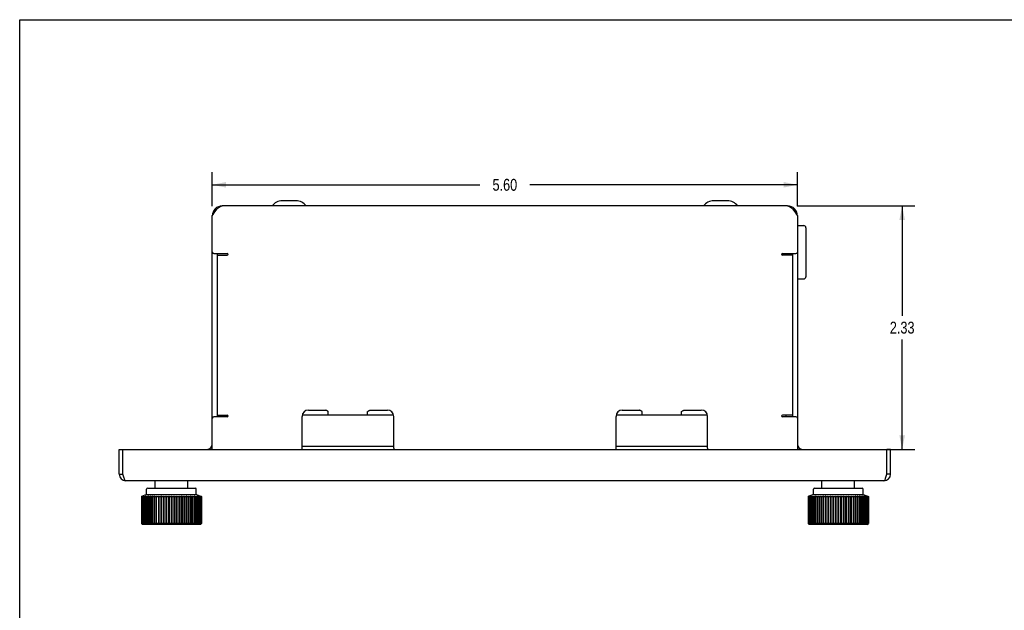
# Model space of a CAD drawing. Header units: inches. Extents: x 0 to 22.7, y 0 to 14.7.
# Tile 10 of 14: x 0 to 9.4, y 9 to 14.7. Entities that reach past the tile are written whole.
import ezdxf

# ---------------------------------------------------------------- set-up
doc = ezdxf.new("R2010")
doc.units = ezdxf.units.IN
doc.header["$LTSCALE"] = 1.246667
doc.header["$MEASUREMENT"] = 0
doc.layers.get('0').update_dxf_attribs({"linetype": 'CONTINUOUS'})
doc.layers.add('02___PRT_ALL_AXES', color=7, linetype='CONTINUOUS')
doc.styles.get("Standard").update_dxf_attribs({"font": 'txt', "width": 0.8})
doc.dimstyles.new('DIMSTYLE_1', dxfattribs={"dimtxt": 0.113333, "dimasz": 0.133333, "dimexe": 0.09, "dimexo": 0.07, "dimgap": 0.0425, "dimtad": 0, "dimtih": 1, "dimtoh": 1, "dimzin": 4, "dimdsep": 46, "dimtxsty": 'Standard', "dimblk": '_FILLED', "dimblk1": '_FILLED', "dimblk2": '_FILLED', "dimcen": 0.09, "dimadec": 0, "dimazin": 0, "dimtfac": 1, "dimtofl": 0, "dimtmove": 0, "dimatfit": 3, "dimldrblk": '_FILLED', "dimfxl": 0, "dimtolj": 1, "dimtzin": 4, "dimarcsym": 0})

# ---------------------------------------------------------------- blocks, each defined once
blk = doc.blocks.new('_FILLED')
at = {"color": 0, "linetype": 'ByBlock'}
blk.add_solid([(0, 0), (-1, 0.2), (-1, -0.2)], dxfattribs=at)
blk = doc.blocks.new('*D1')
at = {"color": 2, "linetype": 'Continuous'}
for p, q in [((1.8408, 12.884), (1.8408, 13.2083)), ((7.4368, 12.884), (7.4368, 13.2083)), ((1.8408, 13.0883), (4.4008, 13.0883)), ((7.4368, 13.0883), (4.8768, 13.0883))]:
    blk.add_line(p, q, dxfattribs=at)
at = {"color": 2, "linetype": 'Continuous', "xscale": 0.1333333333, "yscale": 0.1333333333, "zscale": 0.1333333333, "rotation": 180}
blk.add_blockref('_FILLED', (1.8408, 13.0883), dxfattribs=at)
at = {"color": 2, "linetype": 'Continuous', "xscale": 0.1333333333, "yscale": 0.1333333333, "zscale": 0.1333333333}
blk.add_blockref('_FILLED', (7.4368, 13.0883), dxfattribs=at)
at = {"color": 2, "linetype": 'Continuous', "insert": (4.6388, 13.145), "char_height": 0.11333, "width": 0.362667, "attachment_point": 2, "line_spacing_factor": 0.9}
blk.add_mtext('5.60', dxfattribs=at)
blk = doc.blocks.new('*D2')
at = {"color": 2, "linetype": 'Continuous'}
for p, q in [((7.4341, 12.8866), (8.5576, 12.8866)), ((8.4376, 12.8866), (8.4376, 11.8365)), ((8.4376, 10.5596), (8.4376, 11.6098)), ((8.2321, 10.5596), (8.5576, 10.5596))]:
    blk.add_line(p, q, dxfattribs=at)
at = {"color": 2, "linetype": 'Continuous', "xscale": 0.1333333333, "yscale": 0.1333333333, "zscale": 0.1333333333}
for p, rotation in [((8.4376, 12.8866), 90), ((8.4376, 10.5596), 270)]:
    blk.add_blockref('_FILLED', p, dxfattribs=dict(at, rotation=rotation))
at = {"color": 2, "linetype": 'Continuous', "insert": (8.4376, 11.7798), "char_height": 0.11333, "width": 0.362667, "attachment_point": 2, "line_spacing_factor": 0.9}
blk.add_mtext('2.33', dxfattribs=at)

msp = doc.modelspace()

# ---------------------------------------------------------------- linework, layer by layer
at = {"color": 7, "linetype": 'Continuous'}
for p, q in [((0, 0), (0, 14.6667)), ((0, 14.6667), (22.6667, 14.6667)), ((2.6418, 12.9366), (2.5108, 12.9366)), ((6.7668, 12.9366), (6.6358, 12.9366)), ((7.4368, 12.6986), (7.4968, 12.6986)), ((7.5168, 12.6786), (7.5168, 12.2086)), ((1.8888, 12.4306), (1.8888, 10.8716)), ((7.3888, 12.4306), (7.3888, 10.8716)), ((7.4368, 12.1886), (7.4968, 12.1886)), ((1.9513, 10.8866), (1.9513, 10.8716)), ((2.9508, 10.8866), (2.7022, 10.8866)), ((3.5744, 10.8866), (3.3258, 10.8866)), ((5.9518, 10.8866), (5.7032, 10.8866)), ((6.5754, 10.8866), (6.3268, 10.8866)), ((7.3263, 10.8866), (7.3263, 10.8716)), ((0.9513, 10.5596), (0.9873, 10.5596)), ((3.5758, 10.5866), (2.7008, 10.5866)), ((6.5768, 10.5866), (5.7018, 10.5866)), ((8.3263, 10.5596), (8.2903, 10.5596)), ((0.9513, 10.3226), (0.9873, 10.3226)), ((8.3263, 10.3226), (8.2903, 10.3226)), ((1.2238, 10.1886), (1.6788, 10.1886)), ((7.5988, 10.1886), (8.0538, 10.1886)), ((1.2133, 10.1286), (1.1633, 10.1104)), ((1.1633, 10.1104), (1.1633, 9.8506)), ((1.1633, 10.1104), (1.1642, 10.1104)), ((1.1687, 10.112), (1.1642, 10.1104)), ((1.1642, 10.1104), (1.1642, 9.8506)), ((1.1646, 10.1104), (1.1687, 10.112)), ((1.1646, 10.1104), (1.1646, 9.8506)), ((1.1646, 10.1104), (1.1673, 10.1104)), ((1.172, 10.112), (1.1673, 10.1104)), ((1.1673, 10.1104), (1.1673, 9.8506)), ((1.1681, 10.1104), (1.172, 10.112)), ((1.1681, 10.1104), (1.1681, 9.8506)), ((1.1681, 10.1104), (1.1725, 10.1104)), ((1.1773, 10.112), (1.1725, 10.1104)), ((1.1725, 10.1104), (1.1725, 9.8506)), ((1.1738, 10.1104), (1.1773, 10.112)), ((1.1738, 10.1104), (1.1738, 9.8506)), ((1.1738, 10.1104), (1.1798, 10.1104)), ((1.1848, 10.112), (1.1798, 10.1104)), ((1.1798, 10.1104), (1.1798, 9.8506)), ((1.1815, 10.1104), (1.1848, 10.112)), ((1.1815, 10.1104), (1.1815, 9.8506)), ((1.1815, 10.1104), (1.1892, 10.1104)), ((1.1942, 10.112), (1.1892, 10.1104)), ((1.1892, 10.1104), (1.1892, 9.8506)), ((1.1914, 10.1104), (1.1942, 10.112)), ((1.1914, 10.1104), (1.1914, 9.8506)), ((1.1914, 10.1104), (1.2006, 10.1104)), ((1.2056, 10.112), (1.2006, 10.1104)), ((1.2006, 10.1104), (1.2006, 9.8506)), ((1.2031, 10.1104), (1.2056, 10.112)), ((1.2031, 10.1104), (1.2031, 9.8506)), ((1.2031, 10.1104), (1.214, 10.1104)), ((1.2133, 10.1286), (1.6893, 10.1286)), ((1.2189, 10.112), (1.214, 10.1104)), ((1.214, 10.1104), (1.214, 9.8506)), ((1.2168, 10.1104), (1.2189, 10.112)), ((1.2168, 10.1104), (1.2168, 9.8506)), ((1.2168, 10.1104), (1.2291, 10.1104)), ((1.234, 10.112), (1.2291, 10.1104)), ((1.2291, 10.1104), (1.2291, 9.8506)), ((1.2323, 10.1104), (1.234, 10.112)), ((1.2323, 10.1104), (1.2323, 9.8506)), ((1.2323, 10.1104), (1.2459, 10.1104)), ((1.2507, 10.112), (1.2459, 10.1104)), ((1.2459, 10.1104), (1.2459, 9.8506)), ((1.2494, 10.1104), (1.2507, 10.112)), ((1.2494, 10.1104), (1.2494, 9.8506)), ((1.2494, 10.1104), (1.2643, 10.1104)), ((1.269, 10.112), (1.2643, 10.1104)), ((1.2643, 10.1104), (1.2643, 9.8506)), ((1.2681, 10.1104), (1.269, 10.112)), ((1.2681, 10.1104), (1.2681, 9.8506)), ((1.2681, 10.1104), (1.2841, 10.1104)), ((1.2886, 10.112), (1.2841, 10.1104)), ((1.2841, 10.1104), (1.2841, 9.8506)), ((1.2882, 10.1104), (1.2886, 10.112)), ((1.2882, 10.1104), (1.2882, 9.8506)), ((1.2882, 10.1104), (1.3051, 10.1104)), ((1.3095, 10.112), (1.3051, 10.1104)), ((1.3051, 10.1104), (1.3051, 9.8506)), ((1.3095, 9.8463), (1.3095, 10.112)), ((1.3095, 10.1104), (1.3273, 10.1104)), ((1.3314, 10.112), (1.3273, 10.1104)), ((1.3273, 10.1104), (1.3273, 9.8506)), ((1.3319, 10.1104), (1.3314, 10.112)), ((1.3314, 9.8463), (1.3314, 10.112)), ((1.3319, 10.1104), (1.3319, 9.8506)), ((1.3319, 10.1104), (1.3505, 10.1104)), ((1.3543, 10.112), (1.3505, 10.1104)), ((1.3505, 10.1104), (1.3505, 9.8506)), ((1.3552, 10.1104), (1.3543, 10.112)), ((1.3543, 9.8463), (1.3543, 10.112)), ((1.3552, 10.1104), (1.3552, 9.8506)), ((1.3552, 10.1104), (1.3744, 10.1104)), ((1.3779, 10.112), (1.3744, 10.1104)), ((1.3744, 10.1104), (1.3744, 9.8506)), ((1.3779, 9.8463), (1.3779, 10.112)), ((1.3792, 10.1104), (1.3779, 10.112)), ((1.3792, 10.1104), (1.3792, 9.8506)), ((1.3792, 10.1104), (1.3988, 10.1104)), ((1.402, 10.112), (1.3988, 10.1104)), ((1.3988, 10.1104), (1.3988, 9.8506)), ((1.402, 9.8463), (1.402, 10.112)), ((1.4038, 10.1104), (1.402, 10.112)), ((1.4038, 10.1104), (1.4038, 9.8506)), ((1.4038, 10.1104), (1.4237, 10.1104)), ((1.4266, 10.112), (1.4237, 10.1104)), ((1.4237, 10.1104), (1.4237, 9.8506)), ((1.4266, 9.8463), (1.4266, 10.112)), ((1.4287, 10.1104), (1.4266, 10.112)), ((1.4287, 10.1104), (1.4287, 9.8506)), ((1.4287, 10.1104), (1.4488, 10.1104)), ((1.4513, 10.112), (1.4488, 10.1104)), ((1.4488, 10.1104), (1.4488, 9.8506)), ((1.4513, 9.8463), (1.4513, 10.112)), ((1.4538, 10.1104), (1.4513, 10.112)), ((1.4538, 10.1104), (1.4538, 9.8506)), ((1.4538, 10.1104), (1.4739, 10.1104)), ((1.476, 10.112), (1.4739, 10.1104)), ((1.4739, 10.1104), (1.4739, 9.8506)), ((1.476, 9.8463), (1.476, 10.112)), ((1.4789, 10.1104), (1.476, 10.112)), ((1.4789, 10.1104), (1.4789, 9.8506)), ((1.4789, 10.1104), (1.4989, 10.1104)), ((1.5006, 10.112), (1.4989, 10.1104)), ((1.4989, 10.1104), (1.4989, 9.8506)), ((1.5006, 9.8463), (1.5006, 10.112)), ((1.5038, 10.1104), (1.5006, 10.112)), ((1.5038, 10.1104), (1.5038, 9.8506)), ((1.5038, 10.1104), (1.5234, 10.1104)), ((1.5247, 10.112), (1.5234, 10.1104)), ((1.5234, 10.1104), (1.5234, 9.8506)), ((1.5247, 9.8463), (1.5247, 10.112)), ((1.5283, 10.1104), (1.5247, 10.112)), ((1.5283, 10.1104), (1.5283, 9.8506)), ((1.5283, 10.1104), (1.5475, 10.1104)), ((1.5483, 10.112), (1.5475, 10.1104)), ((1.5475, 10.1104), (1.5475, 9.8506)), ((1.5483, 9.8463), (1.5483, 10.112)), ((1.5522, 10.1104), (1.5483, 10.112)), ((1.5522, 10.1104), (1.5522, 9.8506)), ((1.5522, 10.1104), (1.5707, 10.1104)), ((1.5712, 10.112), (1.5707, 10.1104)), ((1.5707, 10.1104), (1.5707, 9.8506)), ((1.5712, 9.8463), (1.5712, 10.112)), ((1.5753, 10.1104), (1.5712, 10.112)), ((1.5753, 10.1104), (1.5753, 9.8506)), ((1.5753, 10.1104), (1.5931, 10.1104)), ((1.5931, 10.112), (1.5931, 9.8463)), ((1.5975, 10.1104), (1.5931, 10.112)), ((1.5975, 10.1104), (1.5975, 9.8506)), ((1.5975, 10.1104), (1.6144, 10.1104)), ((1.614, 10.112), (1.6144, 10.1104)), ((1.6185, 10.1104), (1.614, 10.112)), ((1.6144, 10.1104), (1.6144, 9.8506)), ((1.6185, 10.1104), (1.6185, 9.8506)), ((1.6185, 10.1104), (1.6345, 10.1104)), ((1.6336, 10.112), (1.6345, 10.1104)), ((1.6383, 10.1104), (1.6336, 10.112)), ((1.6345, 10.1104), (1.6345, 9.8506)), ((1.6383, 10.1104), (1.6383, 9.8506)), ((1.6383, 10.1104), (1.6532, 10.1104)), ((1.6519, 10.112), (1.6532, 10.1104)), ((1.6567, 10.1104), (1.6519, 10.112)), ((1.6532, 10.1104), (1.6532, 9.8506)), ((1.6567, 10.1104), (1.6567, 9.8506)), ((1.6567, 10.1104), (1.6703, 10.1104)), ((1.6686, 10.112), (1.6703, 10.1104)), ((1.6735, 10.1104), (1.6686, 10.112)), ((1.6703, 10.1104), (1.6703, 9.8506)), ((1.6735, 10.1104), (1.6735, 9.8506)), ((1.6735, 10.1104), (1.6858, 10.1104)), ((1.6837, 10.112), (1.6858, 10.1104)), ((1.6886, 10.1104), (1.6837, 10.112)), ((1.6858, 10.1104), (1.6858, 9.8506)), ((1.6886, 10.1104), (1.6886, 9.8506)), ((1.6886, 10.1104), (1.6995, 10.1104)), ((1.6893, 10.1286), (1.7393, 10.1104)), ((1.697, 10.112), (1.6995, 10.1104)), ((1.702, 10.1104), (1.697, 10.112)), ((1.6995, 10.1104), (1.6995, 9.8506)), ((1.702, 10.1104), (1.702, 9.8506)), ((1.702, 10.1104), (1.7113, 10.1104)), ((1.7084, 10.112), (1.7113, 10.1104)), ((1.7134, 10.1104), (1.7084, 10.112)), ((1.7113, 10.1104), (1.7113, 9.8506)), ((1.7134, 10.1104), (1.7134, 9.8506)), ((1.7134, 10.1104), (1.7211, 10.1104)), ((1.7179, 10.112), (1.7211, 10.1104)), ((1.7228, 10.1104), (1.7179, 10.112)), ((1.7211, 10.1104), (1.7211, 9.8506)), ((1.7228, 10.1104), (1.7228, 9.8506)), ((1.7228, 10.1104), (1.7288, 10.1104)), ((1.7301, 10.1104), (1.7253, 10.112)), ((1.7253, 10.112), (1.7288, 10.1104)), ((1.7288, 10.1104), (1.7288, 9.8506)), ((1.7301, 10.1104), (1.7301, 9.8506)), ((1.7301, 10.1104), (1.7345, 10.1104)), ((1.7354, 10.1104), (1.7307, 10.112)), ((1.7307, 10.112), (1.7345, 10.1104)), ((1.7384, 10.1104), (1.7339, 10.112)), ((1.7339, 10.112), (1.738, 10.1104)), ((1.7345, 10.1104), (1.7345, 9.8506)), ((1.7354, 10.1104), (1.7354, 9.8506)), ((1.7354, 10.1104), (1.738, 10.1104)), ((1.738, 10.1104), (1.738, 9.8506)), ((1.7384, 10.1104), (1.7384, 9.8506)), ((1.7384, 10.1104), (1.7393, 10.1104)), ((1.7393, 10.1104), (1.7393, 9.8506)), ((7.5883, 10.1286), (7.5383, 10.1104)), ((7.5383, 10.1104), (7.5392, 10.1104)), ((7.5383, 10.1104), (7.5383, 9.8506)), ((7.5437, 10.112), (7.5392, 10.1104)), ((7.5392, 10.1104), (7.5392, 9.8506)), ((7.5396, 10.1104), (7.5437, 10.112)), ((7.5396, 10.1104), (7.5423, 10.1104)), ((7.5396, 10.1104), (7.5396, 9.8506)), ((7.547, 10.112), (7.5423, 10.1104)), ((7.5423, 10.1104), (7.5423, 9.8506)), ((7.5431, 10.1104), (7.547, 10.112)), ((7.5431, 10.1104), (7.5475, 10.1104)), ((7.5431, 10.1104), (7.5431, 9.8506)), ((7.5523, 10.112), (7.5475, 10.1104)), ((7.5475, 10.1104), (7.5475, 9.8506)), ((7.5488, 10.1104), (7.5523, 10.112)), ((7.5488, 10.1104), (7.5548, 10.1104)), ((7.5488, 10.1104), (7.5488, 9.8506)), ((7.5598, 10.112), (7.5548, 10.1104)), ((7.5548, 10.1104), (7.5548, 9.8506)), ((7.5565, 10.1104), (7.5598, 10.112)), ((7.5565, 10.1104), (7.5642, 10.1104)), ((7.5565, 10.1104), (7.5565, 9.8506)), ((7.5692, 10.112), (7.5642, 10.1104)), ((7.5642, 10.1104), (7.5642, 9.8506)), ((7.5664, 10.1104), (7.5692, 10.112)), ((7.5664, 10.1104), (7.5756, 10.1104)), ((7.5664, 10.1104), (7.5664, 9.8506)), ((7.5806, 10.112), (7.5756, 10.1104)), ((7.5756, 10.1104), (7.5756, 9.8506)), ((7.5781, 10.1104), (7.5806, 10.112)), ((7.5781, 10.1104), (7.589, 10.1104)), ((7.5781, 10.1104), (7.5781, 9.8506)), ((7.5883, 10.1286), (8.0643, 10.1286)), ((7.5939, 10.112), (7.589, 10.1104)), ((7.589, 10.1104), (7.589, 9.8506)), ((7.5918, 10.1104), (7.5939, 10.112)), ((7.5918, 10.1104), (7.6041, 10.1104)), ((7.5918, 10.1104), (7.5918, 9.8506)), ((7.609, 10.112), (7.6041, 10.1104)), ((7.6041, 10.1104), (7.6041, 9.8506)), ((7.6073, 10.1104), (7.609, 10.112)), ((7.6073, 10.1104), (7.6209, 10.1104)), ((7.6073, 10.1104), (7.6073, 9.8506)), ((7.6257, 10.112), (7.6209, 10.1104)), ((7.6209, 10.1104), (7.6209, 9.8506)), ((7.6244, 10.1104), (7.6257, 10.112)), ((7.6244, 10.1104), (7.6393, 10.1104)), ((7.6244, 10.1104), (7.6244, 9.8506)), ((7.644, 10.112), (7.6393, 10.1104)), ((7.6393, 10.1104), (7.6393, 9.8506)), ((7.6431, 10.1104), (7.644, 10.112)), ((7.6431, 10.1104), (7.6591, 10.1104)), ((7.6431, 10.1104), (7.6431, 9.8506)), ((7.6636, 10.112), (7.6591, 10.1104)), ((7.6591, 10.1104), (7.6591, 9.8506)), ((7.6632, 10.1104), (7.6636, 10.112)), ((7.6632, 10.1104), (7.6801, 10.1104)), ((7.6632, 10.1104), (7.6632, 9.8506)), ((7.6845, 10.112), (7.6801, 10.1104)), ((7.6801, 10.1104), (7.6801, 9.8506)), ((7.6845, 9.8463), (7.6845, 10.112)), ((7.6845, 10.1104), (7.7023, 10.1104)), ((7.7064, 10.112), (7.7023, 10.1104)), ((7.7023, 10.1104), (7.7023, 9.8506)), ((7.7069, 10.1104), (7.7064, 10.112)), ((7.7064, 9.8463), (7.7064, 10.112)), ((7.7069, 10.1104), (7.7255, 10.1104)), ((7.7069, 10.1104), (7.7069, 9.8506)), ((7.7293, 10.112), (7.7255, 10.1104)), ((7.7255, 10.1104), (7.7255, 9.8506)), ((7.7302, 10.1104), (7.7293, 10.112)), ((7.7293, 9.8463), (7.7293, 10.112)), ((7.7302, 10.1104), (7.7494, 10.1104)), ((7.7302, 10.1104), (7.7302, 9.8506)), ((7.7529, 10.112), (7.7494, 10.1104)), ((7.7494, 10.1104), (7.7494, 9.8506)), ((7.7542, 10.1104), (7.7529, 10.112)), ((7.7529, 9.8463), (7.7529, 10.112)), ((7.7542, 10.1104), (7.7738, 10.1104)), ((7.7542, 10.1104), (7.7542, 9.8506)), ((7.777, 10.112), (7.7738, 10.1104)), ((7.7738, 10.1104), (7.7738, 9.8506)), ((7.7788, 10.1104), (7.777, 10.112)), ((7.777, 9.8463), (7.777, 10.112)), ((7.7788, 10.1104), (7.7987, 10.1104)), ((7.7788, 10.1104), (7.7788, 9.8506)), ((7.8016, 10.112), (7.7987, 10.1104)), ((7.7987, 10.1104), (7.7987, 9.8506)), ((7.8037, 10.1104), (7.8016, 10.112)), ((7.8016, 9.8463), (7.8016, 10.112)), ((7.8037, 10.1104), (7.8238, 10.1104)), ((7.8037, 10.1104), (7.8037, 9.8506)), ((7.8263, 10.112), (7.8238, 10.1104)), ((7.8238, 10.1104), (7.8238, 9.8506)), ((7.8288, 10.1104), (7.8263, 10.112)), ((7.8263, 9.8463), (7.8263, 10.112)), ((7.8288, 10.1104), (7.8489, 10.1104)), ((7.8288, 10.1104), (7.8288, 9.8506)), ((7.851, 10.112), (7.8489, 10.1104)), ((7.8489, 10.1104), (7.8489, 9.8506)), ((7.8539, 10.1104), (7.851, 10.112)), ((7.851, 9.8463), (7.851, 10.112)), ((7.8539, 10.1104), (7.8739, 10.1104)), ((7.8539, 10.1104), (7.8539, 9.8506)), ((7.8756, 10.112), (7.8739, 10.1104)), ((7.8739, 10.1104), (7.8739, 9.8506)), ((7.8788, 10.1104), (7.8756, 10.112)), ((7.8756, 9.8463), (7.8756, 10.112)), ((7.8788, 10.1104), (7.8984, 10.1104)), ((7.8788, 10.1104), (7.8788, 9.8506)), ((7.8997, 10.112), (7.8984, 10.1104)), ((7.8984, 10.1104), (7.8984, 9.8506)), ((7.9033, 10.1104), (7.8997, 10.112)), ((7.8997, 9.8463), (7.8997, 10.112)), ((7.9033, 10.1104), (7.9225, 10.1104)), ((7.9033, 10.1104), (7.9033, 9.8506)), ((7.9233, 10.112), (7.9225, 10.1104)), ((7.9225, 10.1104), (7.9225, 9.8506)), ((7.9272, 10.1104), (7.9233, 10.112)), ((7.9233, 9.8463), (7.9233, 10.112)), ((7.9272, 10.1104), (7.9457, 10.1104)), ((7.9272, 10.1104), (7.9272, 9.8506)), ((7.9462, 10.112), (7.9457, 10.1104)), ((7.9457, 10.1104), (7.9457, 9.8506)), ((7.9503, 10.1104), (7.9462, 10.112)), ((7.9462, 9.8463), (7.9462, 10.112)), ((7.9503, 10.1104), (7.9681, 10.1104)), ((7.9503, 10.1104), (7.9503, 9.8506)), ((7.9725, 10.1104), (7.9681, 10.112)), ((7.9681, 10.112), (7.9681, 9.8463)), ((7.9725, 10.1104), (7.9894, 10.1104)), ((7.9725, 10.1104), (7.9725, 9.8506)), ((7.9935, 10.1104), (7.989, 10.112)), ((7.989, 10.112), (7.9894, 10.1104)), ((7.9894, 10.1104), (7.9894, 9.8506)), ((7.9935, 10.1104), (8.0095, 10.1104)), ((7.9935, 10.1104), (7.9935, 9.8506)), ((8.0133, 10.1104), (8.0086, 10.112)), ((8.0086, 10.112), (8.0095, 10.1104)), ((8.0095, 10.1104), (8.0095, 9.8506)), ((8.0133, 10.1104), (8.0282, 10.1104)), ((8.0133, 10.1104), (8.0133, 9.8506)), ((8.0317, 10.1104), (8.0269, 10.112)), ((8.0269, 10.112), (8.0282, 10.1104)), ((8.0282, 10.1104), (8.0282, 9.8506)), ((8.0317, 10.1104), (8.0453, 10.1104)), ((8.0317, 10.1104), (8.0317, 9.8506)), ((8.0485, 10.1104), (8.0436, 10.112)), ((8.0436, 10.112), (8.0453, 10.1104)), ((8.0453, 10.1104), (8.0453, 9.8506)), ((8.0485, 10.1104), (8.0608, 10.1104)), ((8.0485, 10.1104), (8.0485, 9.8506)), ((8.0636, 10.1104), (8.0587, 10.112)), ((8.0587, 10.112), (8.0608, 10.1104)), ((8.0608, 10.1104), (8.0608, 9.8506)), ((8.0636, 10.1104), (8.0745, 10.1104)), ((8.0636, 10.1104), (8.0636, 9.8506)), ((8.0643, 10.1286), (8.1143, 10.1104)), ((8.077, 10.1104), (8.072, 10.112)), ((8.072, 10.112), (8.0745, 10.1104)), ((8.0745, 10.1104), (8.0745, 9.8506)), ((8.077, 10.1104), (8.0863, 10.1104)), ((8.077, 10.1104), (8.077, 9.8506)), ((8.0884, 10.1104), (8.0834, 10.112)), ((8.0834, 10.112), (8.0863, 10.1104)), ((8.0863, 10.1104), (8.0863, 9.8506)), ((8.0884, 10.1104), (8.0961, 10.1104)), ((8.0884, 10.1104), (8.0884, 9.8506)), ((8.0978, 10.1104), (8.0929, 10.112)), ((8.0929, 10.112), (8.0961, 10.1104)), ((8.0961, 10.1104), (8.0961, 9.8506)), ((8.0978, 10.1104), (8.1038, 10.1104)), ((8.0978, 10.1104), (8.0978, 9.8506)), ((8.1051, 10.1104), (8.1003, 10.112)), ((8.1003, 10.112), (8.1038, 10.1104)), ((8.1038, 10.1104), (8.1038, 9.8506)), ((8.1051, 10.1104), (8.1095, 10.1104)), ((8.1051, 10.1104), (8.1051, 9.8506)), ((8.1104, 10.1104), (8.1057, 10.112)), ((8.1057, 10.112), (8.1095, 10.1104)), ((8.1134, 10.1104), (8.1089, 10.112)), ((8.1089, 10.112), (8.113, 10.1104)), ((8.1095, 10.1104), (8.1095, 9.8506)), ((8.1104, 10.1104), (8.113, 10.1104)), ((8.1104, 10.1104), (8.1104, 9.8506)), ((8.113, 10.1104), (8.113, 9.8506)), ((8.1134, 10.1104), (8.1143, 10.1104)), ((8.1134, 10.1104), (8.1134, 9.8506)), ((8.1143, 10.1104), (8.1143, 9.8506)), ((1.1733, 9.8406), (1.1633, 9.8506)), ((1.1642, 9.8506), (1.1633, 9.8506)), ((1.1642, 9.8506), (1.1687, 9.8463)), ((1.1687, 9.8463), (1.1646, 9.8506)), ((1.1673, 9.8506), (1.1646, 9.8506)), ((1.1673, 9.8506), (1.172, 9.8463)), ((1.172, 9.8463), (1.1681, 9.8506)), ((1.1725, 9.8506), (1.1681, 9.8506)), ((1.1725, 9.8506), (1.1773, 9.8463)), ((1.7293, 9.8406), (1.1733, 9.8406)), ((1.1773, 9.8463), (1.1738, 9.8506)), ((1.1798, 9.8506), (1.1738, 9.8506)), ((1.1798, 9.8506), (1.1848, 9.8463)), ((1.1848, 9.8463), (1.1815, 9.8506)), ((1.1892, 9.8506), (1.1815, 9.8506)), ((1.1892, 9.8506), (1.1942, 9.8463)), ((1.1942, 9.8463), (1.1914, 9.8506)), ((1.2006, 9.8506), (1.1914, 9.8506)), ((1.2006, 9.8506), (1.2056, 9.8463)), ((1.2056, 9.8463), (1.2031, 9.8506)), ((1.214, 9.8506), (1.2031, 9.8506)), ((1.214, 9.8506), (1.2189, 9.8463)), ((1.2189, 9.8463), (1.2168, 9.8506)), ((1.2291, 9.8506), (1.2168, 9.8506)), ((1.2291, 9.8506), (1.234, 9.8463)), ((1.234, 9.8463), (1.2323, 9.8506)), ((1.2459, 9.8506), (1.2323, 9.8506)), ((1.2459, 9.8506), (1.2507, 9.8463)), ((1.2507, 9.8463), (1.2494, 9.8506)), ((1.2643, 9.8506), (1.2494, 9.8506)), ((1.2643, 9.8506), (1.269, 9.8463)), ((1.269, 9.8463), (1.2681, 9.8506)), ((1.2841, 9.8506), (1.2681, 9.8506)), ((1.2841, 9.8506), (1.2886, 9.8463)), ((1.2886, 9.8463), (1.2882, 9.8506)), ((1.3051, 9.8506), (1.2882, 9.8506)), ((1.3051, 9.8506), (1.3095, 9.8463)), ((1.3273, 9.8506), (1.3095, 9.8506)), ((1.3273, 9.8506), (1.3314, 9.8463)), ((1.3314, 9.8463), (1.3319, 9.8506)), ((1.3505, 9.8506), (1.3319, 9.8506)), ((1.3505, 9.8506), (1.3543, 9.8463)), ((1.3543, 9.8463), (1.3552, 9.8506)), ((1.3744, 9.8506), (1.3552, 9.8506)), ((1.3744, 9.8506), (1.3779, 9.8463)), ((1.3779, 9.8463), (1.3792, 9.8506)), ((1.3988, 9.8506), (1.3792, 9.8506)), ((1.3988, 9.8506), (1.402, 9.8463)), ((1.402, 9.8463), (1.4038, 9.8506)), ((1.4237, 9.8506), (1.4038, 9.8506)), ((1.4237, 9.8506), (1.4266, 9.8463)), ((1.4266, 9.8463), (1.4287, 9.8506)), ((1.4488, 9.8506), (1.4287, 9.8506)), ((1.4488, 9.8506), (1.4513, 9.8463)), ((1.4513, 9.8463), (1.4538, 9.8506)), ((1.4739, 9.8506), (1.4538, 9.8506)), ((1.4739, 9.8506), (1.476, 9.8463)), ((1.476, 9.8463), (1.4789, 9.8506)), ((1.4989, 9.8506), (1.4789, 9.8506)), ((1.4989, 9.8506), (1.5006, 9.8463)), ((1.5006, 9.8463), (1.5038, 9.8506)), ((1.5234, 9.8506), (1.5038, 9.8506)), ((1.5234, 9.8506), (1.5247, 9.8463)), ((1.5247, 9.8463), (1.5283, 9.8506)), ((1.5475, 9.8506), (1.5283, 9.8506)), ((1.5475, 9.8506), (1.5483, 9.8463)), ((1.5483, 9.8463), (1.5522, 9.8506)), ((1.5707, 9.8506), (1.5522, 9.8506)), ((1.5707, 9.8506), (1.5712, 9.8463)), ((1.5712, 9.8463), (1.5753, 9.8506)), ((1.5931, 9.8506), (1.5753, 9.8506)), ((1.5931, 9.8463), (1.5975, 9.8506)), ((1.6144, 9.8506), (1.5975, 9.8506)), ((1.6144, 9.8506), (1.614, 9.8463)), ((1.614, 9.8463), (1.6185, 9.8506)), ((1.6345, 9.8506), (1.6185, 9.8506)), ((1.6345, 9.8506), (1.6336, 9.8463)), ((1.6336, 9.8463), (1.6383, 9.8506)), ((1.6532, 9.8506), (1.6383, 9.8506)), ((1.6532, 9.8506), (1.6519, 9.8463)), ((1.6519, 9.8463), (1.6567, 9.8506)), ((1.6703, 9.8506), (1.6567, 9.8506)), ((1.6703, 9.8506), (1.6686, 9.8463)), ((1.6686, 9.8463), (1.6735, 9.8506)), ((1.6858, 9.8506), (1.6735, 9.8506)), ((1.6858, 9.8506), (1.6837, 9.8463)), ((1.6837, 9.8463), (1.6886, 9.8506)), ((1.6995, 9.8506), (1.6886, 9.8506)), ((1.6995, 9.8506), (1.697, 9.8463)), ((1.697, 9.8463), (1.702, 9.8506)), ((1.7113, 9.8506), (1.702, 9.8506)), ((1.7113, 9.8506), (1.7084, 9.8463)), ((1.7084, 9.8463), (1.7134, 9.8506)), ((1.7211, 9.8506), (1.7134, 9.8506)), ((1.7211, 9.8506), (1.7179, 9.8463)), ((1.7179, 9.8463), (1.7228, 9.8506)), ((1.7288, 9.8506), (1.7228, 9.8506)), ((1.7288, 9.8506), (1.7253, 9.8463)), ((1.7253, 9.8463), (1.7301, 9.8506)), ((1.7293, 9.8406), (1.7393, 9.8506)), ((1.7345, 9.8506), (1.7301, 9.8506)), ((1.7345, 9.8506), (1.7307, 9.8463)), ((1.7307, 9.8463), (1.7354, 9.8506)), ((1.738, 9.8506), (1.7339, 9.8463)), ((1.7339, 9.8463), (1.7384, 9.8506)), ((1.738, 9.8506), (1.7354, 9.8506)), ((1.7393, 9.8506), (1.7384, 9.8506)), ((7.5392, 9.8506), (7.5383, 9.8506)), ((7.5483, 9.8406), (7.5383, 9.8506)), ((7.5392, 9.8506), (7.5437, 9.8463)), ((7.5423, 9.8506), (7.5396, 9.8506)), ((7.5437, 9.8463), (7.5396, 9.8506)), ((7.5423, 9.8506), (7.547, 9.8463)), ((7.5475, 9.8506), (7.5431, 9.8506)), ((7.547, 9.8463), (7.5431, 9.8506)), ((7.5475, 9.8506), (7.5523, 9.8463)), ((8.1043, 9.8406), (7.5483, 9.8406)), ((7.5548, 9.8506), (7.5488, 9.8506)), ((7.5523, 9.8463), (7.5488, 9.8506)), ((7.5548, 9.8506), (7.5598, 9.8463)), ((7.5642, 9.8506), (7.5565, 9.8506)), ((7.5598, 9.8463), (7.5565, 9.8506)), ((7.5642, 9.8506), (7.5692, 9.8463)), ((7.5756, 9.8506), (7.5664, 9.8506)), ((7.5692, 9.8463), (7.5664, 9.8506)), ((7.5756, 9.8506), (7.5806, 9.8463)), ((7.589, 9.8506), (7.5781, 9.8506)), ((7.5806, 9.8463), (7.5781, 9.8506)), ((7.589, 9.8506), (7.5939, 9.8463)), ((7.6041, 9.8506), (7.5918, 9.8506)), ((7.5939, 9.8463), (7.5918, 9.8506)), ((7.6041, 9.8506), (7.609, 9.8463)), ((7.6209, 9.8506), (7.6073, 9.8506)), ((7.609, 9.8463), (7.6073, 9.8506)), ((7.6209, 9.8506), (7.6257, 9.8463)), ((7.6393, 9.8506), (7.6244, 9.8506)), ((7.6257, 9.8463), (7.6244, 9.8506)), ((7.6393, 9.8506), (7.644, 9.8463)), ((7.6591, 9.8506), (7.6431, 9.8506)), ((7.644, 9.8463), (7.6431, 9.8506)), ((7.6591, 9.8506), (7.6636, 9.8463)), ((7.6801, 9.8506), (7.6632, 9.8506)), ((7.6636, 9.8463), (7.6632, 9.8506)), ((7.6801, 9.8506), (7.6845, 9.8463)), ((7.7023, 9.8506), (7.6845, 9.8506)), ((7.7023, 9.8506), (7.7064, 9.8463)), ((7.7064, 9.8463), (7.7069, 9.8506)), ((7.7255, 9.8506), (7.7069, 9.8506)), ((7.7255, 9.8506), (7.7293, 9.8463)), ((7.7293, 9.8463), (7.7302, 9.8506)), ((7.7494, 9.8506), (7.7302, 9.8506)), ((7.7494, 9.8506), (7.7529, 9.8463)), ((7.7529, 9.8463), (7.7542, 9.8506)), ((7.7738, 9.8506), (7.7542, 9.8506)), ((7.7738, 9.8506), (7.777, 9.8463)), ((7.777, 9.8463), (7.7788, 9.8506)), ((7.7987, 9.8506), (7.7788, 9.8506)), ((7.7987, 9.8506), (7.8016, 9.8463)), ((7.8016, 9.8463), (7.8037, 9.8506)), ((7.8238, 9.8506), (7.8037, 9.8506)), ((7.8238, 9.8506), (7.8263, 9.8463)), ((7.8263, 9.8463), (7.8288, 9.8506)), ((7.8489, 9.8506), (7.8288, 9.8506)), ((7.8489, 9.8506), (7.851, 9.8463)), ((7.851, 9.8463), (7.8539, 9.8506)), ((7.8739, 9.8506), (7.8539, 9.8506)), ((7.8739, 9.8506), (7.8756, 9.8463)), ((7.8756, 9.8463), (7.8788, 9.8506)), ((7.8984, 9.8506), (7.8788, 9.8506)), ((7.8984, 9.8506), (7.8997, 9.8463)), ((7.8997, 9.8463), (7.9033, 9.8506)), ((7.9225, 9.8506), (7.9033, 9.8506)), ((7.9225, 9.8506), (7.9233, 9.8463)), ((7.9233, 9.8463), (7.9272, 9.8506)), ((7.9457, 9.8506), (7.9272, 9.8506)), ((7.9457, 9.8506), (7.9462, 9.8463)), ((7.9462, 9.8463), (7.9503, 9.8506)), ((7.9681, 9.8506), (7.9503, 9.8506)), ((7.9681, 9.8463), (7.9725, 9.8506)), ((7.9894, 9.8506), (7.9725, 9.8506)), ((7.9894, 9.8506), (7.989, 9.8463)), ((7.989, 9.8463), (7.9935, 9.8506)), ((8.0095, 9.8506), (7.9935, 9.8506)), ((8.0086, 9.8463), (8.0133, 9.8506)), ((8.0095, 9.8506), (8.0086, 9.8463)), ((8.0282, 9.8506), (8.0133, 9.8506)), ((8.0269, 9.8463), (8.0317, 9.8506)), ((8.0282, 9.8506), (8.0269, 9.8463)), ((8.0453, 9.8506), (8.0317, 9.8506)), ((8.0436, 9.8463), (8.0485, 9.8506)), ((8.0453, 9.8506), (8.0436, 9.8463)), ((8.0608, 9.8506), (8.0485, 9.8506)), ((8.0587, 9.8463), (8.0636, 9.8506)), ((8.0608, 9.8506), (8.0587, 9.8463)), ((8.0745, 9.8506), (8.0636, 9.8506)), ((8.072, 9.8463), (8.077, 9.8506)), ((8.0745, 9.8506), (8.072, 9.8463)), ((8.0863, 9.8506), (8.077, 9.8506)), ((8.0834, 9.8463), (8.0884, 9.8506)), ((8.0863, 9.8506), (8.0834, 9.8463)), ((8.0961, 9.8506), (8.0884, 9.8506)), ((8.0929, 9.8463), (8.0978, 9.8506)), ((8.0961, 9.8506), (8.0929, 9.8463)), ((8.1038, 9.8506), (8.0978, 9.8506)), ((8.1003, 9.8463), (8.1051, 9.8506)), ((8.1038, 9.8506), (8.1003, 9.8463)), ((8.1043, 9.8406), (8.1143, 9.8506)), ((8.1095, 9.8506), (8.1051, 9.8506)), ((8.1057, 9.8463), (8.1104, 9.8506)), ((8.1095, 9.8506), (8.1057, 9.8463)), ((8.113, 9.8506), (8.1089, 9.8463)), ((8.1089, 9.8463), (8.1134, 9.8506)), ((8.113, 9.8506), (8.1104, 9.8506)), ((8.1143, 9.8506), (8.1134, 9.8506))]:
    msp.add_line(p, q, dxfattribs=at)
at = {"color": 3, "linetype": 'Continuous'}
for p, q in [((7.3408, 12.8866), (1.9368, 12.8866)), ((1.8408, 10.5596), (1.8408, 12.7906)), ((7.4368, 12.7906), (7.4368, 10.5596)), ((1.8558, 12.4306), (1.9848, 12.4306)), ((7.2928, 12.4306), (7.4218, 12.4306)), ((1.8899, 12.4156), (1.9848, 12.4156)), ((7.3877, 12.4156), (7.2928, 12.4156)), ((2.7608, 10.9346), (2.9267, 10.9346)), ((3.3499, 10.9346), (3.5158, 10.9346)), ((5.7618, 10.9346), (5.9277, 10.9346)), ((6.3509, 10.9346), (6.5168, 10.9346)), ((1.9848, 10.8716), (1.8558, 10.8716)), ((1.8899, 10.8866), (1.9848, 10.8866)), ((2.7008, 10.5716), (2.7008, 10.8746)), ((2.9508, 10.8866), (2.9508, 10.9202)), ((3.3258, 10.8866), (2.9508, 10.8866)), ((3.3258, 10.8866), (3.3258, 10.9202)), ((3.5758, 10.5716), (3.5758, 10.8746)), ((5.7018, 10.5716), (5.7018, 10.8746)), ((5.9518, 10.8866), (5.9518, 10.9202)), ((6.3268, 10.8866), (5.9518, 10.8866)), ((6.3268, 10.8866), (6.3268, 10.9202)), ((6.5768, 10.5716), (6.5768, 10.8746)), ((7.3877, 10.8866), (7.2928, 10.8866)), ((7.4218, 10.8716), (7.2928, 10.8716)), ((0.9513, 10.3226), (0.9513, 10.5596)), ((0.9873, 10.3226), (0.9873, 10.5596)), ((0.9873, 10.5596), (8.2903, 10.5596)), ((8.2903, 10.3226), (8.2903, 10.5596)), ((8.3263, 10.3226), (8.3263, 10.5596)), ((8.2633, 10.2596), (1.0143, 10.2596))]:
    msp.add_line(p, q, dxfattribs=at)
for points in [[(1.8408, 12.7906), (1.8504, 12.8056), (1.86, 12.8203), (1.8696, 12.8342), (1.8792, 12.8471), (1.8888, 12.8585), (1.8984, 12.8683), (1.908, 12.8762), (1.9176, 12.8819), (1.9272, 12.8854), (1.9368, 12.8866)], [(7.3408, 12.8866), (7.3504, 12.8854), (7.36, 12.8819), (7.3696, 12.8762), (7.3792, 12.8683), (7.3888, 12.8585), (7.3984, 12.8471), (7.408, 12.8342), (7.4176, 12.8203), (7.4272, 12.8056), (7.4368, 12.7906)], [(2.9343, 10.9304), (2.9318, 10.9317), (2.9293, 10.9331), (2.9267, 10.9346)], [(2.9508, 10.9202), (2.9482, 10.9222), (2.9457, 10.924), (2.9433, 10.9255), (2.9411, 10.9268), (2.9389, 10.928), (2.9343, 10.9304)], [(3.3258, 10.9202), (3.3285, 10.9222), (3.3309, 10.924), (3.3333, 10.9255), (3.3355, 10.9268), (3.3377, 10.928)], [(3.3377, 10.928), (3.3423, 10.9304), (3.3448, 10.9317), (3.3473, 10.9331), (3.3499, 10.9346)], [(5.9353, 10.9304), (5.9328, 10.9317), (5.9303, 10.9331), (5.9277, 10.9346)], [(5.9518, 10.9202), (5.9492, 10.9222), (5.9467, 10.924), (5.9443, 10.9255), (5.9421, 10.9268), (5.9399, 10.928), (5.9353, 10.9304)], [(6.3268, 10.9202), (6.3295, 10.9222), (6.3319, 10.924), (6.3343, 10.9255), (6.3365, 10.9268), (6.3387, 10.928)], [(6.3387, 10.928), (6.3433, 10.9304), (6.3458, 10.9317), (6.3483, 10.9331), (6.3509, 10.9346)], [(0.9927, 10.3032), (0.99, 10.3128), (0.9873, 10.3226)], [(1.0143, 10.2596), (1.0116, 10.2604), (1.0089, 10.2627), (1.0062, 10.2665), (1.0035, 10.2717), (1.0008, 10.2781), (0.9981, 10.2855), (0.9954, 10.294), (0.9927, 10.3032)], [(8.2633, 10.2596), (8.266, 10.2604), (8.2687, 10.2627), (8.2714, 10.2665), (8.2741, 10.2717), (8.2768, 10.2781), (8.2795, 10.2855), (8.2822, 10.294), (8.2849, 10.3032)], [(8.2849, 10.3032), (8.2876, 10.3128), (8.2903, 10.3226)]]:
    msp.add_lwpolyline(points, dxfattribs=at)
at = {"color": 7, "linetype": 'Continuous'}
for centre, radius, start, end in [((2.5108, 12.8166), 0.12, 90, 144.31467), ((2.6418, 12.8166), 0.12, 35.68533, 90), ((6.6358, 12.8166), 0.12, 90, 144.31467), ((6.7668, 12.8166), 0.12, 35.68533, 90), ((7.4968, 12.6786), 0.02, 0, 90), ((7.4968, 12.2086), 0.02, 270, 360), ((1.2238, 10.1786), 0.01, 90, 180), ((1.6788, 10.1786), 0.01, 0, 90), ((7.5988, 10.1786), 0.01, 90, 180), ((8.0538, 10.1786), 0.01, 0, 90)]:
    msp.add_arc(centre, radius, start, end, dxfattribs=at)
at = {"color": 3, "linetype": 'Continuous'}
for centre, radius, start, end in [((1.9368, 12.7906), 0.096, 90, 180), ((7.3408, 12.7906), 0.096, 0, 90), ((1.8558, 12.4456), 0.015, 180, 270), ((1.9848, 12.4231), 0.0075, 270, 90), ((7.2928, 12.4231), 0.0075, 90, 270), ((7.4218, 12.4456), 0.015, 270, 360), ((2.7608, 10.8746), 0.06, 90, 180), ((3.5158, 10.8746), 0.06, 0, 90), ((5.7618, 10.8746), 0.06, 90, 180), ((6.5168, 10.8746), 0.06, 0, 90), ((1.8558, 10.8566), 0.015, 90, 180), ((1.9848, 10.8791), 0.0075, 270, 90), ((7.2928, 10.8791), 0.0075, 90, 270), ((7.4218, 10.8566), 0.015, 0, 90), ((1.7928, 10.6076), 0.048, 270, 360), ((2.6408, 10.5716), 0.06, 348.41718, 360), ((3.6358, 10.5716), 0.06, 180, 191.58282), ((5.6418, 10.5716), 0.06, 348.41718, 360), ((6.6368, 10.5716), 0.06, 180, 191.58282), ((7.4848, 10.6076), 0.048, 180, 270), ((1.0143, 10.3226), 0.063, 180, 270), ((8.2633, 10.3226), 0.063, 270, 360)]:
    msp.add_arc(centre, radius, start, end, dxfattribs=at)
at = {"layer": '02___PRT_ALL_AXES', "color": 7, "linetype": 'Continuous'}
for p, q in [((1.2138, 10.1286), (1.2138, 10.1786)), ((1.2953, 10.1886), (1.2953, 10.2596)), ((1.6073, 10.1886), (1.6073, 10.2596)), ((1.6888, 10.1286), (1.6888, 10.1786)), ((7.5888, 10.1286), (7.5888, 10.1786)), ((7.6703, 10.1886), (7.6703, 10.2596)), ((7.9823, 10.1886), (7.9823, 10.2596)), ((8.0638, 10.1286), (8.0638, 10.1786))]:
    msp.add_line(p, q, dxfattribs=at)

# ---------------------------------------------------------------- dimensions: what is measured, and where the dimension line sits
at = {"color": 2, "linetype": 'Continuous'}
dim = msp.add_linear_dim(base=(7.4368, 13.0883), p1=(1.8408, 12.814), p2=(7.4368, 12.814), dimstyle='DIMSTYLE_1', dxfattribs=at)
dim.commit()
dim.dimension.update_dxf_attribs({"geometry": '*D1', "text_midpoint": (4.6388, 13.0883), "dimtype": 160})
dim = msp.add_linear_dim(base=(8.4376, 10.5596), p1=(7.3641, 12.8866), p2=(8.1621, 10.5596), angle=270, dimstyle='DIMSTYLE_1', dxfattribs=at)
dim.commit()
dim.dimension.update_dxf_attribs({"geometry": '*D2', "text_midpoint": (8.4376, 11.7231), "dimtype": 160})

doc.saveas('drawing.dxf')
